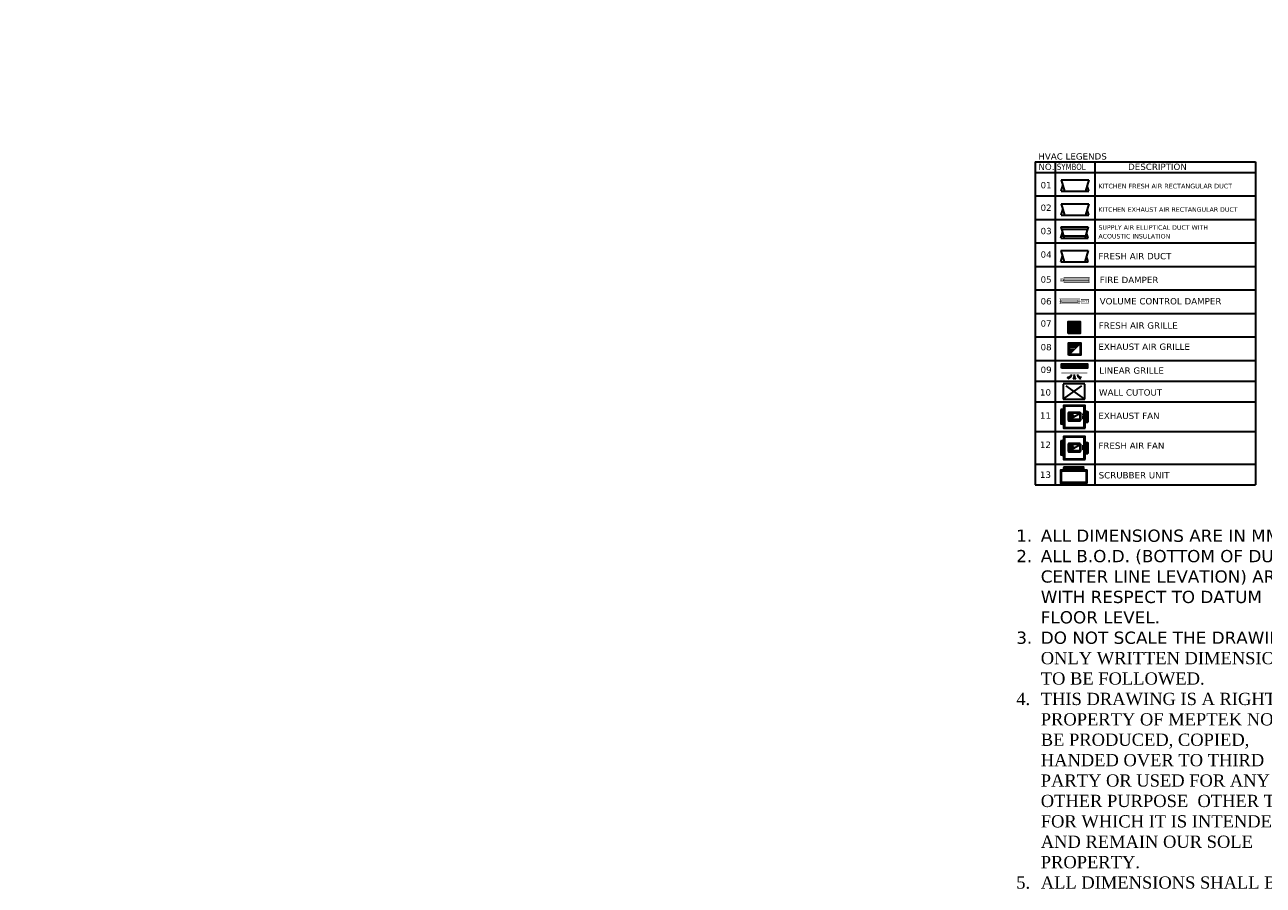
# Model space of a CAD drawing. Header units: millimetres. Extents: x 504675 to 860349, y -23215 to 63575.
# Tile 2 of 192: x 504675 to 545136, y 4909 to 33032. Entities that reach past the tile are written whole.
import ezdxf
from ezdxf import colors
from ezdxf.entities.mleader import LeaderData, LeaderLine
from ezdxf.math import Vec2, Vec3

# ---------------------------------------------------------------- set-up
doc = ezdxf.new("R2010")
doc.units = ezdxf.units.MM
doc.header["$LTSCALE"] = 10
doc.linetypes.add('DASHED', pattern=[0.75, 0.5, -0.25])
doc.linetypes.add('HIDDEN', pattern=[9.525, 6.35, -3.175])
doc.layers.get('0').update_dxf_attribs({"linetype": 'CONTINUOUS'})
for name, color, linetype, lineweight in [('AC-VCD', 5, 'CONTINUOUS', 50), ('DT-ME-FRESH AIR DUCT', 140, 'CONTINUOUS', 30), ('DT-ME-M-FIRE DAMPER', 240, 'CONTINUOUS', 30), ('HVAC-Kitchen Exhaust Air Duct', 30, 'CONTINUOUS', 30), ('HVAC-Kitchen Fresh Air Duct', 102, 'CONTINUOUS', 30), ('level-C-ELEVATION-$0$I-ANNO-TEXT', 8, 'CONTINUOUS', 18), ('MEPTEK HVAC-Kitchen Exhaust Air Duct', 30, 'CONTINUOUS', 30), ('MEPTEK-CUTOUT', 7, 'DASHED', 30), ('MEPTEK-EAD', 30, 'CONTINUOUS', 30), ('MEPTEK-KFAD', 102, 'CONTINUOUS', 30), ('MEPTEK-SAD', 6, 'CONTINUOUS', 30), ('MEPTEK-SHEET', 7, 'CONTINUOUS', 30), ('MEPTEK-TEXT1', 7, 'CONTINUOUS', 30), ('MEPTEK-UNITS', 1, 'CONTINUOUS', 30), ('MEPTEL LINEAR GRILL', 5, 'CONTINUOUS', 30), ('MT-ME-ELLIPTICAL DUCT', 6, 'CONTINUOUS', 30)]:
    doc.layers.add(name, color=color, linetype=linetype, lineweight=lineweight)
doc.styles.add('Arial', font='arial.ttf')
doc.styles.add('level-C-ELEVATION-$0$KGD - Note', font='romans.shx', dxfattribs={"width": 0.7, "height": 2})
doc.styles.get("Standard").update_dxf_attribs({"font": 'verdana.ttf'})
doc.dimstyles.new('SA DESIGN', dxfattribs={"dimtxt": 10, "dimasz": 4, "dimexe": 1, "dimexo": 1, "dimgap": 1, "dimtad": 0, "dimtih": 1, "dimtoh": 1, "dimdec": 0, "dimzin": 0, "dimdsep": 46, "dimtxsty": 'Standard', "dimcen": 0.09, "dimclrd": 7, "dimclre": 1, "dimclrt": 256, "dimadec": 0, "dimazin": 0, "dimtfac": 1, "dimtdec": 0, "dimtofl": 0, "dimtmove": 1, "dimatfit": 3, "dimfxl": 1, "dimtolj": 1, "dimtzin": 0, "dimarcsym": 0})

# ---------------------------------------------------------------- blocks, each defined once
blk = doc.blocks.new('level-C-ELEVATION-$0$_Open90')
at = {"color": 0, "linetype": 'ByBlock', "lineweight": -2}
for p, q in [((0, 0), (-1, 0)), ((-0.5, 0.5), (0, 0)), ((0, 0), (-0.5, -0.5))]:
    blk.add_line(p, q, dxfattribs=at)
blk = doc.blocks.new('*U176')
at = {"const_width": 10}
for points in [[(-25, 50), (424, 50)], [(-22, 0), (446, 0), (446, 41)], [(-25, -50), (424, -50)]]:
    blk.add_lwpolyline(points, dxfattribs=at)
for points in [[(0, 50), (399, 50), (399, -50), (0, -50)], [(446, 41), (612, 41), (612, -41), (446, -41)]]:
    blk.add_lwpolyline(points, close=True, dxfattribs=at)
at = {"color": 1, "const_width": 10}
blk.add_lwpolyline([(25, 25), (374, 25), (374, -25), (25, -25)], close=True, dxfattribs=at)
at = {"insert": (463, 23), "char_height": 50, "attachment_point": 1}
blk.add_mtext_dynamic_manual_height_columns('VCD', width=59.68, gutter_width=10, heights=[0], dxfattribs=at)
blk = doc.blocks.new('ASDASDA')
for p, q in [((-150, 100), (150, 100)), ((-150, 50), (150, 50)), ((-150, 0), (150, 0)), ((-150, -50), (150, -50)), ((-150, -100), (150, -100))]:
    blk.add_line(p, q)
for points in [[(-175, -175), (-175, 175), (175, 175), (175, -175)], [(-150, -150), (-150, 150), (150, 150), (150, -150)]]:
    blk.add_lwpolyline(points, close=True)
blk = doc.blocks.new('SADAS')
at = {"color": 250, "lineweight": -3}
for p, q in [((-150, -150), (150, 150)), ((-150, 100), (100, 100)), ((-150, 50), (50, 50)), ((-150, 0), (0, 0)), ((-150, -50), (-50, -50)), ((-150, -100), (-100, -100))]:
    blk.add_line(p, q, dxfattribs=at)
for points in [[(-175, -175), (-175, 175), (175, 175), (175, -175)], [(-150, -150), (-150, 150), (150, 150), (150, -150)]]:
    blk.add_lwpolyline(points, close=True)
blk = doc.blocks.new('*U179')
at = {"color": 8}
for p, q in [((25, 150), (1105, 150)), ((25, 125), (1105, 125)), ((25, 100), (1105, 100)), ((25, 75), (1105, 75)), ((25, 50), (1105, 50))]:
    blk.add_line(p, q, dxfattribs=at)
blk.add_lwpolyline([(0, 0), (0, 200), (1130, 200), (1130, 0)], close=True)
at = {"color": 1}
blk.add_lwpolyline([(25, 25), (25, 175), (1105, 175), (1105, 25)], close=True, dxfattribs=at)
blk = doc.blocks.new('A$C479C3BDC')
for p, q in [((-119, 44), (-160, 1)), ((-160, 1), (-119, -43)), ((-141, 167), (-113, 211)), ((-117, 178), (-141, 167)), ((-119, 18), (-119, 44)), ((-119, 18), (-68, 10)), ((-113, 212), (-62, 205)), ((-62, 204), (-85, 193)), ((-70, 110), (-74, 126)), ((-66, 120), (-70, 110)), ((-58, 20), (-68, 11)), ((-60, 9), (-58, 20)), ((-60, 9), (0, 0)), ((-60, -8), (0, 0)), ((-44, 134), (-58, 133)), ((-52, 127), (-44, 134)), ((-141, -167), (-113, -211)), ((-117, -178), (-141, -167)), ((-119, -17), (-68, -10)), ((-119, -43), (-119, -17)), ((-113, -211), (-62, -204)), ((-62, -204), (-85, -193)), ((-70, -110), (-74, -126)), ((-66, -120), (-70, -110)), ((-58, -19), (-68, -9)), ((-60, -8), (-58, -19)), ((-44, -134), (-58, -133)), ((-52, -127), (-44, -134))]:
    blk.add_line(p, q)
for points, weights in [([(-74, 126), (-92, 140), (-107, 157), (-117, 178)], [1, 0.981468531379, 0.981468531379, 1]), ([(-58, 133), (-74, 149), (-84, 170), (-85, 193)], [1, 0.953547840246, 0.953547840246, 1]), ([(0, 100), (-23, 103), (-45, 109), (-66, 120)], [1, 0.988355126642, 0.988355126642, 1]), ([(0, 100), (-20, 103), (-38, 112), (-52, 127)], [1, 0.963520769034, 0.963520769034, 1]), ([(-74, -126), (-92, -140), (-107, -157), (-117, -178)], [1, 0.981468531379, 0.981468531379, 1]), ([(-58, -133), (-74, -149), (-84, -170), (-85, -193)], [1, 0.953547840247, 0.953547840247, 1]), ([(0, -100), (-23, -103), (-45, -109), (-66, -120)], [1, 0.988355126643, 0.988355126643, 1]), ([(0, -100), (-20, -103), (-38, -112), (-52, -127)], [1, 0.963520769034, 0.963520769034, 1])]:
    blk.add_rational_spline(points, weights, degree=3)
blk = doc.blocks.new('*U178')
at = {"layer": 'DT-ME-M-FIRE DAMPER', "const_width": 18}
blk.add_lwpolyline([(-216, 111), (-216, 39), (-111, 39), (-111, 111)], close=True, dxfattribs=at)
for points in [[(-111, 150), (738, 150)], [(713, 75), (-111, 75)], [(-111, 0), (738, 0)], [(-86, 150), (-86, 0)], [(713, 150), (713, 0)]]:
    blk.add_lwpolyline(points, dxfattribs=at)
at = {"layer": 'DT-ME-M-FIRE DAMPER', "color": 8, "linetype": 'HIDDEN', "ltscale": 0.3, "const_width": 18}
blk.add_lwpolyline([(-86, 111), (-86, 39), (713, 39), (713, 111)], close=True, dxfattribs=at)
at = {"layer": 'DT-ME-M-FIRE DAMPER', "color": 7, "insert": (-199, 93), "char_height": 39.9, "attachment_point": 1, "rotation": 360, "style": 'Arial'}
blk.add_mtext_dynamic_manual_height_columns('FD', width=116.58, gutter_width=750, heights=[0], dxfattribs=at)
blk = doc.blocks.new('dry scrubber')
h = blk.add_hatch(color=5)
h.dxf.hatch_style = 1
h.paths.add_polyline_path([(579552, 45400), (579552, 45350), (579502, 45350), (579502, 45450), (579602, 45450), (579602, 45400)])
h = blk.add_hatch(color=5)
h.dxf.hatch_style = 1
h.paths.add_polyline_path([(580695, 45400), (580695, 45350), (580745, 45350), (580745, 45450), (580645, 45450), (580645, 45400)])
h = blk.add_hatch(color=5)
h.dxf.hatch_style = 1
h.paths.add_polyline_path([(579552, 44880), (579552, 44930), (579502, 44930), (579502, 44830), (579602, 44830), (579602, 44880)])
h = blk.add_hatch(color=5)
h.dxf.hatch_style = 1
h.paths.add_polyline_path([(580695, 44880), (580695, 44930), (580745, 44930), (580745, 44830), (580645, 44830), (580645, 44880)])
at = {"color": 5}
for p, q in [((580632, 45500), (579614, 45500)), ((579664, 45400), (579664, 45500)), ((580582, 45400), (580582, 45500))]:
    blk.add_line(p, q, dxfattribs=at)
at = {"color": 8}
for p, q in [((580608, 45575), (579640, 45575)), ((579640, 45525), (580608, 45525)), ((580582, 45600), (579664, 45600)), ((579664, 45550), (580582, 45550))]:
    blk.add_line(p, q, dxfattribs=at)
at = {"color": 5, "ltscale": 0.25}
for points in [[(579502, 44830), (580745, 44830), (580745, 45450), (579502, 45450)], [(579552, 44880), (580695, 44880), (580695, 45400), (579552, 45400)]]:
    blk.add_lwpolyline(points, close=True, dxfattribs=at)
at = {"color": 5}
for points in [[(579552, 45400), (579552, 45350), (579502, 45350), (579502, 45450), (579602, 45450), (579602, 45400)], [(580695, 45400), (580695, 45350), (580745, 45350), (580745, 45450), (580645, 45450), (580645, 45400)], [(579552, 44880), (579552, 44930), (579502, 44930), (579502, 44830), (579602, 44830), (579602, 44880)], [(580695, 44880), (580695, 44930), (580745, 44930), (580745, 44830), (580645, 44830), (580645, 44880)]]:
    blk.add_lwpolyline(points, close=True, dxfattribs=at)
at = {"color": 8}
for points in [[(579664, 45500), (579640, 45525), (579664, 45550), (579640, 45575), (579664, 45600)], [(580582, 45500), (580608, 45525), (580582, 45550), (580608, 45575), (580582, 45600)]]:
    blk.add_lwpolyline(points, dxfattribs=at)

msp = doc.modelspace()

# ---------------------------------------------------------------- hatches: boundary and pattern name
at = {"layer": 'MEPTEK-UNITS'}
h = msp.add_hatch(dxfattribs=at)
h.set_pattern_fill('ANSI31', color=256, scale=46.01466, angle=-225)
h.set_pattern_definition([(180, (540776.325, 19599.3377), (-7e-15, -5.751832), [])])
h.paths.add_polyline_path([(538778.4, 20194.8), (538778.4, 20266.5, 0.3552028)])
h.paths.add_polyline_path([(538778.4, 20266.5), (538778.4, 20194.8, 0.0739182), (538790.7, 20183.5), (538790.7, 20277.8, 0.0739182)])
h = msp.add_hatch(dxfattribs=at)
h.set_pattern_fill('ANSI31', color=256, scale=46.01466, angle=-225)
h.set_pattern_definition([(180, (540776.325, 19599.3377), (-7e-15, -5.751832), [])])
h.paths.add_polyline_path([(538792.2, 20183.5), (538904.1, 20183.5), (538904.1, 20277.8), (538792.2, 20277.8)])
h = msp.add_hatch(dxfattribs=at)
h.set_pattern_fill('ANSI31', color=256, scale=46.01466, angle=-225)
h.set_pattern_definition([(180, (540776.325, 18580.5986), (-7e-15, -5.751832), [])])
h.paths.add_polyline_path([(538778.4, 19176), (538778.4, 19247.8, 0.3552028)])
h.paths.add_polyline_path([(538778.4, 19247.8), (538778.4, 19176, 0.0739182), (538790.7, 19164.8), (538790.7, 19259.1, 0.0739182)])
h = msp.add_hatch(dxfattribs=at)
h.set_pattern_fill('ANSI31', color=256, scale=46.01466, angle=-225)
h.set_pattern_definition([(180, (540776.325, 18580.5986), (-7e-15, -5.751832), [])])
h.paths.add_polyline_path([(538792.2, 19164.8), (538904.1, 19164.8), (538904.1, 19259.1), (538792.2, 19259.1)])

# ---------------------------------------------------------------- linework, layer by layer
at = {"layer": 'DT-ME-FRESH AIR DUCT'}
for p, q in [((538521.4, 25656.9, 0), (538630.4, 25289.1, 0)), ((538521.4, 25656.9, 0), (539416.4, 25656.9, 0)), ((539416.4, 25656.9, 0), (539307.3, 25289.1, 0)), ((538521.4, 25289.1, 0), (538575.9, 25473, 0)), ((538521.4, 25289.1, 0), (539416.4, 25289.1, 0)), ((539416.4, 25289.1, 0), (539361.9, 25473, 0))]:
    msp.add_line(p, q, dxfattribs=at)
at = {"layer": 'HVAC-Kitchen Exhaust Air Duct', "ltscale": 0.005}
for p, q in [((538539.4, 27178, 0), (538648.5, 26810.2, 0)), ((538539.4, 27178, 0), (539434.4, 27178, 0)), ((539434.4, 27178, 0), (539325.4, 26810.2, 0)), ((538539.4, 26810.2, 0), (538594, 26994.1, 0)), ((538539.4, 26810.2, 0), (539434.4, 26810.2, 0)), ((539434.4, 26810.2, 0), (539379.9, 26994.1, 0))]:
    msp.add_line(p, q, dxfattribs=at)
at = {"layer": 'HVAC-Kitchen Fresh Air Duct', "ltscale": 0.005}
for p, q in [((538539.4, 27963.6, 0), (538648.5, 27595.8, 0)), ((538539.4, 27963.6, 0), (539434.4, 27963.6, 0)), ((539434.4, 27963.6, 0), (539325.4, 27595.8, 0)), ((538539.4, 27595.8, 0), (538594, 27779.7, 0)), ((538539.4, 27595.8, 0), (539434.4, 27595.8, 0)), ((539434.4, 27595.8, 0), (539379.9, 27779.7, 0))]:
    msp.add_line(p, q, dxfattribs=at)
at = {"layer": 'MEPTEK HVAC-Kitchen Exhaust Air Duct'}
for points in [[(539159.8, 20362.6), (538770.3, 20362.6), (538770.3, 20087.6), (539159.8, 20087.6)], [(539159.8, 19343.9), (538770.3, 19343.9), (538770.3, 19068.9), (539159.8, 19068.9)]]:
    msp.add_lwpolyline(points, close=True, dxfattribs=at)
at = {"layer": 'MEPTEK-CUTOUT', "ltscale": 150}
for p, q in [((539303.3, 20798.6), (538603.3, 21298.6)), ((538603.3, 20798.6), (539303.3, 21298.6))]:
    msp.add_line(p, q, dxfattribs=at)
at = {"layer": 'MEPTEK-CUTOUT'}
msp.add_lwpolyline([(538603.3, 21298.6), (538603.3, 20798.6), (539303.3, 20798.6), (539303.3, 21298.6)], close=True, dxfattribs=at)
at = {"layer": 'MEPTEK-TEXT1'}
for p, q in [((537686.5, 28548.1), (544878.9, 28548.1)), ((537686.5, 28548.1), (537686.5, 17994.4)), ((538333.9, 28548.1), (538333.9, 17994.4)), ((539636.4, 28548.1), (539636.4, 17994.4)), ((544878.9, 28548.1), (544878.9, 17994.4)), ((537686.5, 28208.9), (544878.9, 28208.9)), ((537686.5, 27440.8), (544878.9, 27440.8)), ((537686.5, 26672.8), (544878.9, 26672.8)), ((537686.5, 25904.7), (544878.9, 25904.7)), ((537686.5, 25136.6), (544878.9, 25136.6)), ((537686.5, 24368.5), (544878.9, 24368.5)), ((537686.5, 23600.4), (544878.9, 23600.4)), ((537686.5, 22832.4), (544878.9, 22832.4)), ((537686.5, 22064.3), (544878.9, 22064.3)), ((537686.5, 21386), (544878.9, 21386)), ((537686.5, 20707.6), (544878.9, 20707.6)), ((537686.5, 19742.2), (544878.9, 19742.2)), ((537686.5, 18672.7), (544878.9, 18672.7)), ((538333.9, 18672.7), (539410.5, 18672.7)), ((538333.9, 18672.7), (539410.5, 18672.7)), ((537686.5, 17994.4), (544878.9, 17994.4))]:
    msp.add_line(p, q, dxfattribs=at)
at = {"layer": 'MEPTEK-UNITS', "color": 8}
for p, q in [((538521.3, 20456.1), (538521.3, 19981.1)), ((538534.6, 20456.1), (538521.3, 20456.1)), ((538547.9, 20469.4), (538534.6, 20456.1)), ((538534.6, 20456.1), (538534.6, 19981.1)), ((538547.9, 20469.4), (538547.9, 19967.7)), ((538561.2, 20456.1), (538547.9, 20469.4)), ((538574.6, 20469.4), (538561.2, 20456.1)), ((538561.2, 20456.1), (538561.2, 19981.1)), ((538574.6, 20469.4), (538574.6, 19967.7)), ((538587.9, 20456.1), (538574.6, 20469.4)), ((538587.9, 20482.7), (538587.9, 19954.4)), ((538614.5, 20456.1), (538587.9, 20456.1)), ((539314.5, 20394), (539341.2, 20394)), ((539341.2, 20420.7), (539341.2, 20016.9)), ((539341.2, 20394), (539354.5, 20407.3)), ((539354.5, 20407.3), (539354.5, 20030.2)), ((539354.5, 20407.3), (539367.8, 20394)), ((539367.8, 20394), (539381.2, 20407.3)), ((539367.8, 20394), (539367.8, 20043.6)), ((539381.2, 20407.3), (539381.2, 20030.2)), ((539381.2, 20407.3), (539394.5, 20394)), ((539394.5, 20394), (539394.5, 20043.6)), ((539394.5, 20394), (539407.8, 20394)), ((539407.8, 20394), (539407.8, 20043.6)), ((538534.6, 19981.1), (538521.3, 19981.1)), ((538547.9, 19967.7), (538534.6, 19981.1)), ((538561.2, 19981.1), (538547.9, 19967.7)), ((538574.6, 19967.7), (538561.2, 19981.1)), ((538587.9, 19981.1), (538574.6, 19967.7)), ((538614.5, 19981.1), (538587.9, 19981.1)), ((539314.5, 20043.6), (539341.2, 20043.6)), ((539341.2, 20043.6), (539354.5, 20030.2)), ((539354.5, 20030.2), (539367.8, 20043.6)), ((539367.8, 20043.6), (539381.2, 20030.2)), ((539381.2, 20030.2), (539394.5, 20043.6)), ((539394.5, 20043.6), (539407.8, 20043.6)), ((538521.3, 19437.3), (538521.3, 18962.3)), ((538534.6, 19437.3), (538521.3, 19437.3)), ((538547.9, 19450.6), (538534.6, 19437.3)), ((538534.6, 19437.3), (538534.6, 18962.3)), ((538547.9, 19450.6), (538547.9, 18949)), ((538561.2, 19437.3), (538547.9, 19450.6)), ((538574.6, 19450.6), (538561.2, 19437.3)), ((538561.2, 19437.3), (538561.2, 18962.3)), ((538574.6, 19450.6), (538574.6, 18949)), ((538587.9, 19437.3), (538574.6, 19450.6)), ((538587.9, 19464), (538587.9, 18935.7)), ((538614.5, 19437.3), (538587.9, 19437.3)), ((539314.5, 19375.3), (539341.2, 19375.3)), ((539314.5, 19024.8), (539341.2, 19024.8)), ((539341.2, 19401.9), (539341.2, 18998.2)), ((539341.2, 19375.3), (539354.5, 19388.6)), ((539341.2, 19024.8), (539354.5, 19011.5)), ((539354.5, 19388.6), (539354.5, 19011.5)), ((539354.5, 19388.6), (539367.8, 19375.3)), ((539354.5, 19011.5), (539367.8, 19024.8)), ((539367.8, 19375.3), (539381.2, 19388.6)), ((539367.8, 19375.3), (539367.8, 19024.8)), ((539367.8, 19024.8), (539381.2, 19011.5)), ((539381.2, 19388.6), (539381.2, 19011.5)), ((539381.2, 19388.6), (539394.5, 19375.3)), ((539381.2, 19011.5), (539394.5, 19024.8)), ((539394.5, 19375.3), (539394.5, 19024.8)), ((539394.5, 19375.3), (539407.8, 19375.3)), ((539394.5, 19024.8), (539407.8, 19024.8)), ((539407.8, 19375.3), (539407.8, 19024.8)), ((538534.6, 18962.3), (538521.3, 18962.3)), ((538547.9, 18949), (538534.6, 18962.3)), ((538561.2, 18962.3), (538547.9, 18949)), ((538574.6, 18949), (538561.2, 18962.3)), ((538587.9, 18962.3), (538574.6, 18949)), ((538614.5, 18962.3), (538587.9, 18962.3))]:
    msp.add_line(p, q, dxfattribs=at)
at = {"layer": 'MEPTEK-UNITS'}
for p, q in [((538904.1, 20277.8), (538790.7, 20277.8)), ((538790.7, 20183.5), (538790.7, 20277.8)), ((538790.7, 20277.8), (538919.9, 20277.8)), ((538904.1, 20183.5), (538904.1, 20277.8)), ((538930.4, 20237.6), (538904.1, 20277.8)), ((538906.1, 20127.1), (538906.1, 20348)), ((538919.9, 20127.1), (538919.9, 20348)), ((538955.3, 20237.6), (538930.4, 20237.6)), ((538930.4, 20223.8), (538930.4, 20237.6)), ((538904.1, 20183.5), (538790.7, 20183.5)), ((538904.1, 20183.5), (538930.4, 20223.8)), ((538955.3, 20223.8), (538930.4, 20223.8)), ((538904.1, 19259.1), (538790.7, 19259.1)), ((538790.7, 19164.8), (538790.7, 19259.1)), ((538790.7, 19259.1), (538919.9, 19259.1)), ((538904.1, 19164.8), (538790.7, 19164.8)), ((538904.1, 19164.8), (538904.1, 19259.1)), ((538930.4, 19218.8), (538904.1, 19259.1)), ((538904.1, 19164.8), (538930.4, 19205)), ((538906.1, 19108.4), (538906.1, 19329.3)), ((538919.9, 19108.4), (538919.9, 19329.3)), ((538955.3, 19218.8), (538930.4, 19218.8)), ((538930.4, 19205), (538930.4, 19218.8)), ((538955.3, 19205), (538930.4, 19205))]:
    msp.add_line(p, q, dxfattribs=at)
for points in [[(539314.5, 19843.6), (539314.5, 20593.6), (538614.5, 20593.6), (538614.5, 19843.6)], [(539289.5, 19868.6), (539289.5, 20568.6), (538639.5, 20568.6), (538639.5, 19868.6)], [(538778.4, 20113.3), (538778.4, 20348), (539163.9, 20348), (539163.9, 20113.3)], [(538792.2, 20127.1), (539150.1, 20334.2), (539150.1, 20127.1)], [(539314.5, 18824.8), (539314.5, 19574.8), (538614.5, 19574.8), (538614.5, 18824.8)], [(539289.5, 18849.8), (539289.5, 19549.8), (538639.5, 19549.8), (538639.5, 18849.8)], [(538778.4, 19094.6), (538778.4, 19329.3), (539163.9, 19329.3), (539163.9, 19094.6)], [(538792.2, 19108.4), (539150.1, 19315.5), (539150.1, 19108.4)]]:
    msp.add_lwpolyline(points, close=True, dxfattribs=at)
at = {"layer": 'MEPTEK-UNITS', "const_width": 4.6}
for points in [[(539124, 20131.1), (539239, 20131.1), (539239, 20339.4), (539124, 20339.4)], [(539239, 20123.6), (539246.5, 20123.6), (539246.5, 20346.9), (539239, 20346.9)], [(539124, 19112.3), (539239, 19112.3), (539239, 19320.7), (539124, 19320.7)], [(539239, 19104.9), (539246.5, 19104.9), (539246.5, 19328.2), (539239, 19328.2)]]:
    msp.add_lwpolyline(points, close=True, dxfattribs=at)
at = {"layer": 'MEPTEK-UNITS'}
for centre in [(538822.5, 20230.7), (538822.5, 19211.9)]:
    msp.add_arc(centre, 56.9, 123.9796, 236.0204, dxfattribs=at)
at = {"layer": 'MEPTEL LINEAR GRILL', "const_width": 25, "elevation": 16.6}
msp.add_lwpolyline([(538541.5, 21649.9), (539390.5, 21649.9)], dxfattribs=at)
at = {"layer": 'MT-ME-ELLIPTICAL DUCT'}
for p, q in [((538521.4, 26425, 0), (538630.4, 26057.2, 0)), ((538521.4, 26425, 0), (539416.4, 26425, 0)), ((539416.4, 26425, 0), (539307.3, 26057.2, 0)), ((538521.4, 26057.2, 0), (538575.9, 26241.1, 0)), ((538521.4, 26057.2, 0), (539416.4, 26057.2, 0)), ((539416.4, 26057.2, 0), (539361.9, 26241.1, 0))]:
    msp.add_line(p, q, dxfattribs=at)
at = {"layer": 'MT-ME-ELLIPTICAL DUCT', "color": 0, "linetype": 'DASHED'}
for p, q in [((538544.4, 26347.1, 0), (539393.3, 26347.1, 0)), ((538544.4, 26135.1, 0), (539393.3, 26135.1, 0))]:
    msp.add_line(p, q, dxfattribs=at)

# ---------------------------------------------------------------- block references
at = {"color": 1, "xscale": 0.7, "yscale": 0.7, "zscale": 0.7}
msp.add_blockref('dry scrubber', (132859.6, -13332.8), dxfattribs=at)
at = {"layer": 'AC-VCD', "xscale": 1.524, "yscale": 1.524, "zscale": 1.524}
msp.add_blockref('*U176', (538508, 23997.1), dxfattribs=at)
at = {"layer": 'DT-ME-M-FIRE DAMPER', "lineweight": 20}
msp.add_blockref('*U178', (538727.8, 24615.8), dxfattribs=at)
at = {"layer": 'MEPTEK-EAD', "ltscale": 50, "xscale": 1.161142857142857, "yscale": 1.161142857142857, "zscale": 1.161142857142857}
msp.add_blockref('SADAS', (538978.2, 22432.2), dxfattribs=at)
at = {"layer": 'MEPTEK-KFAD', "xscale": 1.128888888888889, "yscale": 1.128888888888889, "zscale": 1.128888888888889}
msp.add_blockref('ASDASDA', (538962.6, 23139.4, 29.7), dxfattribs=at)
at = {"layer": 'MEPTEK-SAD', "lineweight": 0, "ltscale": 50, "xscale": -1.001251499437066, "yscale": 1.001251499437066, "zscale": 1.001251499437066, "rotation": 270}
msp.add_blockref('A$C479C3BDC', (538966, 21598.3, 16.6), dxfattribs=at)
at = {"layer": 'MEPTEL LINEAR GRILL', "xscale": 0.7514792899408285, "yscale": 0.7514792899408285, "zscale": 0.7514792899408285}
msp.add_blockref('*U179', (538541.5, 21804.2, 16.6), dxfattribs=at)

# ---------------------------------------------------------------- texts
at = {"layer": 'MEPTEK-SHEET', "insert": (537068, 16533.3), "char_height": 400, "width": 9900, "attachment_point": 1}
msp.add_mtext('\\pi-800,l800,t800;1.^IALL DIMENSIONS ARE IN MM.\\P2.^IALL B.O.D. (BOTTOM OF DUCT & CENTER LINE LEVATION) ARE WITH RESPECT TO DATUM FLOOR LEVEL.\\P3.^IDO NOT SCALE THE DRAWING. {\\fTimes New Roman|b0|i0|c0|p18;ONLY WRITTEN DIMENSIONS TO BE FOLLOWED.\\P4.^ITHIS DRAWING IS A RIGHT & PROPERTY OF MEPTEK NOT TO BE PRODUCED, COPIED, HANDED OVER TO THIRD PARTY OR USED FOR ANY OTHER PURPOSE  OTHER THAN FOR WHICH IT IS INTENDED AND REMAIN OUR SOLE PROPERTY.\\P5.^IALL DIMENSIONS SHALL BE VERIFIED ON SITE PRIOR TO START OF WORK}', dxfattribs=at)
at = {"layer": 'MEPTEK-TEXT1'}
for s, height, p in [('HVAC LEGENDS', 206.7, (537788.8, 28627.5)), ('NO.', 206.7, (537789.9, 28288.2)), ('DESCRIPTION', 206.7, (540721, 28288.2)), ('01', 206.7, (537861.9, 27688.9)), ('KITCHEN FRESH AIR RECTANGULAR DUCT', 152, (539752.5, 27684.1)), ('02', 206.7, (537861.9, 26949.6)), ('KITCHEN EXHAUST AIR RECTANGULAR DUCT', 148, (539752.5, 26920.4)), ('03', 206.7, (537861.9, 26186.9)), ('SUPPLY AIR ELLIPTICAL DUCT WITH', 148, (539752.5, 26332.6)), ('ACOUSTIC INSULATION', 148, (539752.5, 26046.6)), ('04', 206.7, (537861.9, 25418.9)), ('FRESH AIR DUCT', 206.7, (539752.5, 25367)), ('05', 206.7, (537861.9, 24601.6)), ('FIRE DAMPER', 206.7, (539793.4, 24588.9)), ('06', 206.7, (537861.9, 23891.7)), ('VOLUME CONTROL DAMPER', 206.7, (539793.4, 23892.8)), ('07', 206.7, (537861.9, 23167.5)), ('FRESH AIR GRILLE', 206.7, (539760.7, 23099.2)), ('08', 206.7, (537861.9, 22391.5)), ('EXHAUST AIR GRILLE', 206.7, (539750, 22406.6)), ('09', 206.7, (537861.9, 21653.9)), ('LINEAR GRILLE', 206.7, (539779.8, 21626.7)), ('10', 206.7, (537842.4, 20914.3)), ('WALL CUTOUT', 206.7, (539770.1, 20912)), ('11', 206.7, (537842.4, 20155.9)), ('EXHAUST FAN', 206.7, (539750, 20148.1)), ('12', 206.7, (537842.4, 19202.7)), ('FRESH AIR FAN', 206.7, (539750, 19172.3)), ('13', 206.7, (537842.4, 18224.2)), ('SCRUBBER UNIT', 206.7, (539759.3, 18205.1))]:
    msp.add_text(s, height=height, dxfattribs=at).set_placement(p)
at = {"layer": 'MEPTEK-TEXT1', "width": 0.8}
msp.add_text('SYMBOL', height=206.7, dxfattribs=at).set_placement((538395.2, 28288.2))

# ---------------------------------------------------------------- leaders
at = {"layer": 'level-C-ELEVATION-$0$I-ANNO-TEXT', "ltscale": 0.25}
ml = msp.add_multileader_mtext('Standard', dxfattribs=at)
ml.set_content('{\\fIBM Plex Mono Medium|b0|i0|c0|p49;SIGNAGE}', color=142, style='level-C-ELEVATION-$0$KGD - Note')
ml.set_leader_properties(color=1)
ml.set_arrow_properties(name='level-C-ELEVATION-$0$_Open90')
ml.build(insert=Vec2(0, 0))
ml.multileader.update_dxf_attribs({"text_right_attachment_type": 3, "dogleg_length": 3, "arrow_head_size": 100, "scale": 50})
ctx = ml.context
ctx.base_point, ctx.scale, ctx.char_height, ctx.arrow_head_size, ctx.landing_gap_size, ctx.plane_origin, ctx.plane_x_axis, ctx.plane_y_axis = Vec3(583976.4, 31928.7), 50, 100, 100, 50, Vec3(583801, 32749), Vec3(0.9650843, 0.2619393), Vec3(-0.2619393, 0.9650843)
ctx.right_attachment, ctx.text_align_type = 3, 2
notes = []
notes.append((ctx, [(1, (1, 1, 0), (584626.2, 32105), (-0.9650843, -0.2619393), 150, [(0, [(585130.8, 33032.5)], 0, [])])]))
ctx.mtext.insert, ctx.mtext.text_direction, ctx.mtext.rotation, ctx.mtext.width, ctx.mtext.alignment, ctx.mtext.flow_direction = Vec3(584422.7, 32091.3), Vec3(0.9650843, 0.2619393), 0.2650311, 1652.663, 3, 5
at = {"layer": 'MEPTEK-UNITS'}
for points in [[(539292.7, 20290.5, 0), (539215.8, 20290.5, 0)], [(539292.7, 20232.3, 0), (539215.8, 20232.3, 0)], [(539292.7, 20176, 0), (539215.8, 20176, 0)], [(539292.7, 19271.8, 0), (539215.8, 19271.8, 0)], [(539292.7, 19213.6, 0), (539215.8, 19213.6, 0)], [(539292.7, 19157.2, 0), (539215.8, 19157.2, 0)]]:
    msp.add_leader(points, dimstyle='SA DESIGN', override={"dimasz": 75, "dimgap": 1, "dimtad": 0}, dxfattribs=at)
for ctx, leaders in notes:
    for number, flags, end, landing, length, lines in leaders:
        leader = LeaderData()
        leader.index, (leader.has_last_leader_line, leader.has_dogleg_vector, leader.attachment_direction) = number, flags
        leader.last_leader_point, leader.dogleg_vector, leader.dogleg_length = Vec3(end), Vec3(landing), length
        for number, points, colour, breaks in lines:
            line = LeaderLine()
            line.index, line.vertices, line.color, line.breaks = number, Vec3.list(points), colors.encode_raw_color(colour), breaks
            leader.lines.append(line)
        ctx.leaders.append(leader)

doc.saveas('drawing.dxf')
